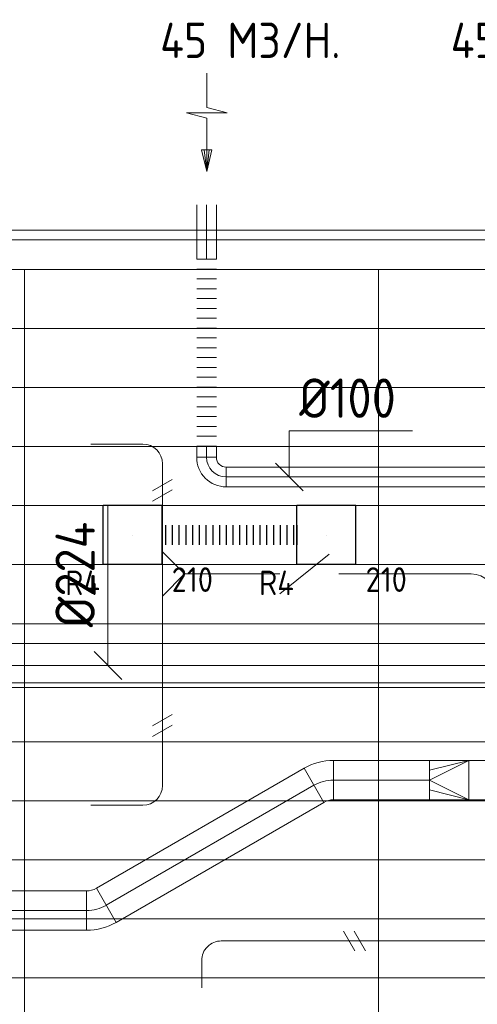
# Model space of a CAD drawing. Header units: millimetres. Extents: x -75017 to 35076, y -1757 to 51354.
# Tile 29 of 41: x -65545 to -63218, y 46312 to 51315. Entities that reach past the tile are written whole.
import ezdxf
from ezdxf.enums import TextEntityAlignment as Align

# ---------------------------------------------------------------- set-up
doc = ezdxf.new("R2010")
doc.units = ezdxf.units.MM
doc.header["$LTSCALE"] = 50
doc.linetypes.add('CENTER2', pattern=[28.575, 19.05, -3.175, 3.175, -3.175])
for name, color, linetype, lineweight in [('WL570---_BESTAAND-HARTLIJN', 161, 'Continuous', 0), ('WL570---_BESTAAND-MAATVOERING', 160, 'Continuous', 0), ('WL570---_BESTAAND-RETOUR', 100, 'Continuous', 0), ('WL570---_BESTAAND-TOEVOER', 200, 'Continuous', 0), ('WL570---_DEMONTEREN', 10, 'Continuous', 0)]:
    doc.layers.add(name, color=color, linetype=linetype, lineweight=lineweight)
for name, color, linetype in [('WL570---_RETOUR', 100, 'Continuous'), ('WL570---_RETOUR_RST', 100, 'Continuous'), ('WL570---_RETOUR_RST_HL', 1, 'Continuous'), ('WM570---_RETOUR_PR', 2, 'Continuous'), ('WM570---_RETOUR_RST_PR', 1, 'Continuous')]:
    doc.layers.add(name, color=color, linetype=linetype)
doc.layers.get('WL570---_DEMONTEREN').off()
doc.styles.add('BURO-025', font='ISO96.shx', dxfattribs={"height": 125})
doc.styles.add('MAATVOERING', font='ISO')

# ---------------------------------------------------------------- blocks, each defined once
blk = doc.blocks.new('KARO')
for p, q in [((1, 0.5), (0, 0.5)), ((0, -0.5), (1, -0.5))]:
    blk.add_line(p, q)
at = {"invisible_edges": 15}
blk.add_3dface([(0, 0.5), (0, -0.5), (1, -0.5), (1, 0.5)], dxfattribs=at)
at = {"layer": 'WL570---_BESTAAND-HARTLIJN'}
blk.add_line((0, 0), (1, 0), dxfattribs=at)
blk = doc.blocks.new('OBO10000090H')
blk.add_lwpolyline([(50, -100, 0.414214), (-100, 50), (-100, -50, -0.414214), (-50, -100)], format="xyb", close=True)
at = {"invisible_edges": 15}
for points in [[(-91.3, -50.8), (-74, 47.7), (-100, 50), (-100, -50)], [(-82.9, -53), (-48.7, 41), (-74, 47.7), (-91.3, -50.8)], [(-75, -56.7), (-25, 29.9), (-48.7, 41), (-82.9, -53)], [(-67.9, -61.7), (-3.6, 14.9), (-25, 29.9), (-75, -56.7)], [(-61.7, -67.9), (14.9, -3.6), (-3.6, 14.9), (-67.9, -61.7)], [(-56.7, -75), (29.9, -25), (14.9, -3.6), (-61.7, -67.9)], [(-53, -82.9), (41, -48.7), (29.9, -25), (-56.7, -75)], [(-50.8, -91.3), (47.7, -74), (41, -48.7), (-53, -82.9)], [(-50, -100), (50, -100), (47.7, -74), (-50.8, -91.3)]]:
    blk.add_3dface(points, dxfattribs=at)
at = {"layer": 'WL570---_BESTAAND-HARTLIJN'}
blk.add_arc((-100, -100), 100, 0, 90, dxfattribs=at)
blk = doc.blocks.new('OSV1251000460G')
blk.add_lwpolyline([(0, -62.5), (46.7, -50), (46.7, 50), (0, 62.5)], close=True)
at = {"layer": 'WL570---_BESTAAND-HARTLIJN'}
blk.add_line((0, 0), (46.7, 0), dxfattribs=at)
blk = doc.blocks.new('OTS12512512500H')
blk.add_lwpolyline([(-112.5, -62.5), (112.5, -62.5), (112.5, 62.5), (62.5, 112.5), (-62.5, 112.5), (-112.5, 62.5)], close=True)
at = {"layer": 'WL570---_BESTAAND-HARTLIJN'}
blk.add_line((-112.5, 0), (112.5, 0), dxfattribs=at)
at = {"layer": 'WL570---_BESTAAND-TOEVOER'}
blk.add_lwpolyline([(-112.5, 0), (0, 112.5), (112.5, 0)], dxfattribs=at)
blk = doc.blocks.new('VBX1001000010025000')
blk.add_lwpolyline([(50, -100), (300, -100), (300, 100), (50, 100)], close=True)
for points in [[(50, 50), (0, 50), (0, -50), (50, -50)], [(300, -50), (350, -50), (350, 50), (300, 50)]]:
    blk.add_lwpolyline(points)
at = {"layer": 'WL570---_BESTAAND-HARTLIJN'}
blk.add_line((300, 0), (350, 0), dxfattribs=at)
at = {"layer": 'WL570---_BESTAAND-TOEVOER'}
blk.add_line((50, -100), (300, 100), dxfattribs=at)
blk = doc.blocks.new('OSV1251000460K')
blk.add_lwpolyline([(-46.7, -62.5), (0, -50), (0, 50), (-46.7, 62.5)], close=True)
at = {"layer": 'WL570---_BESTAAND-HARTLIJN'}
blk.add_line((-46.7, 0), (0, 0), dxfattribs=at)
blk = doc.blocks.new('OBO12500090H')
blk.add_lwpolyline([(62.5, -125, 0.414214), (-125, 62.5), (-125, -62.5, -0.414214), (-62.5, -125)], format="xyb", close=True)
at = {"invisible_edges": 15}
for points in [[(-114.1, -63.4), (-92.4, 59.7), (-125, 62.5), (-125, -62.5)], [(-103.6, -66.3), (-60.9, 51.2), (-92.4, 59.7), (-114.1, -63.4)], [(-93.8, -70.9), (-31.2, 37.4), (-60.9, 51.2), (-103.6, -66.3)], [(-84.8, -77.1), (-4.5, 18.6), (-31.2, 37.4), (-93.8, -70.9)], [(-77.1, -84.8), (18.6, -4.5), (-4.5, 18.6), (-84.8, -77.1)], [(-70.9, -93.8), (37.4, -31.2), (18.6, -4.5), (-77.1, -84.8)], [(-66.3, -103.6), (51.2, -60.9), (37.4, -31.2), (-70.9, -93.8)], [(-63.4, -114.1), (59.7, -92.4), (51.2, -60.9), (-66.3, -103.6)], [(-62.5, -125), (62.5, -125), (59.7, -92.4), (-63.4, -114.1)]]:
    blk.add_3dface(points, dxfattribs=at)
at = {"layer": 'WL570---_BESTAAND-HARTLIJN'}
blk.add_arc((-125, -125), 125, 0, 90, dxfattribs=at)
blk = doc.blocks.new('OBO20000030H')
blk.add_lwpolyline([(100, -53.6, 0.131652), (59.8, 96.4), (-113.4, -3.6, -0.131652), (-100, -53.6)], format="xyb", close=True)
at = {"invisible_edges": 15}
for points in [[(-110.6, -8.7), (68.1, 81), (59.8, 96.4), (-113.4, -3.6)], [(-108.2, -14), (75.5, 65.2), (68.1, 81), (-110.6, -8.7)], [(-106, -19.4), (81.9, 49), (75.5, 65.2), (-108.2, -14)], [(-104.2, -24.9), (87.4, 32.5), (81.9, 49), (-106, -19.4)], [(-102.7, -30.5), (91.9, 15.6), (87.4, 32.5), (-104.2, -24.9)], [(-101.5, -36.2), (95.4, -1.5), (91.9, 15.6), (-102.7, -30.5)], [(-100.7, -42), (98, -18.8), (95.4, -1.5), (-101.5, -36.2)], [(-100.2, -47.8), (99.5, -36.1), (98, -18.8), (-100.7, -42)], [(-100, -53.6), (100, -53.6), (99.5, -36.1), (-100.2, -47.8)]]:
    blk.add_3dface(points, dxfattribs=at)
at = {"layer": 'WL570---_BESTAAND-HARTLIJN'}
blk.add_arc((-200, -53.6), 200, 0, 30, dxfattribs=at)
blk = doc.blocks.new('MVLINE')
blk.add_line((35.4, -35.4), (-35.4, 35.4))
blk = doc.blocks.new('VRO200200002002000H')
blk.add_lwpolyline([(0, 100), (0, -100), (200, -100), (200, 100)], close=True)
at = {"layer": 'WL570---_BESTAAND-TOEVOER'}
for p, q in [((0, 100), (200, 50)), ((0, -100), (200, -50))]:
    blk.add_line(p, q, dxfattribs=at)
blk.add_lwpolyline([(0, -100), (0, -100), (200, 0), (0, 100)], dxfattribs=at)
blk = doc.blocks.new('KARH')
for p, q in [((1, 0.5), (0, 0.5)), ((0, -0.5), (1, -0.5))]:
    blk.add_line(p, q)
at = {"invisible_edges": 15}
blk.add_3dface([(0, 0.5), (0, -0.5), (1, -0.5), (1, 0.5)], dxfattribs=at)
blk = doc.blocks.new('AFZPIJL')
for points in [[(0, -10), (0, -6.52), (-2.06, -5.97), (2.06, -5.97), (0, -5.41), (0, 0)], [(-0.26, -2.22), (0, 0)], [(0.26, -2.22), (0, 0)]]:
    blk.add_lwpolyline(points)
blk.add_lwpolyline([(0.52, -2.22), (-0.52, -2.22), (0, 0)], close=True)
blk = doc.blocks.new('FLLINE100')
blk.add_line((0, -50), (0, 50))
blk = doc.blocks.new('OEX10000100000')
at = {"rotation": 90}
for p in [(0, -50), (0, -100), (0, -150), (0, -200), (0, -250), (0, -300), (0, -350), (0, -400), (0, -450), (0, -500), (0, -550), (0, -600), (0, -650), (0, -700), (0, -750), (0, -800), (0, -850), (0, -900), (0, -950), (0, -1000)]:
    blk.add_blockref('FLLINE100', p, dxfattribs=at)
blk = doc.blocks.new('UISO')
for p, q in [((0, 0.18), (1, 0.757)), ((0, 0), (1, 0.577))]:
    blk.add_line(p, q)
at = {"layer": 'WL570---_BESTAAND-TOEVOER'}
for p, q in [((0, 0.36), (1, 0.937)), ((0, -0.18), (1, 0.397))]:
    blk.add_line(p, q, dxfattribs=at)
blk = doc.blocks.new('Block plafond 7e noord')
at = {"color": 8, "linetype": 'Continuous', "lineweight": 13}
for p, q in [((0, 0), (22500, 0)), ((150, -150), (18450, -150)), ((150, -150), (22350, -150)), ((18450, -150), (7650, -150)), ((22500, -150), (7650, -150)), ((7650, -150), (7650, -7050)), ((9450, -150), (9450, -7050)), ((150, -450), (22347.2, -450)), ((150, -750), (22347.2, -750)), ((150, -1050), (22347.2, -1050)), ((150, -1350), (22347.2, -1350)), ((150, -1650), (22347.2, -1650)), ((150, -1950), (22347.2, -1950)), ((150, -1950), (22347.2, -1950)), ((150, -2250), (22347.2, -2250)), ((150, -2550), (22347.2, -2550)), ((150, -2850), (22347.2, -2850)), ((150, -3150), (22347.2, -3150)), ((150, -3450), (22347.2, -3450)), ((150, -3750), (22347.2, -3750))]:
    blk.add_line(p, q, dxfattribs=at)
blk = doc.blocks.new('*U427')
at = {"color": 0, "ltscale": 10}
for p, q in [((150, 150, -150), (-150, 150, -150)), ((-150, -150, -150), (-150, 150, -150)), ((150, -150, -150), (150, 150, -150)), ((150, -150, -150), (-150, -150, -150))]:
    blk.add_line(p, q, dxfattribs=at)
at = {"layer": 'WL570---_RETOUR_RST_HL', "linetype": 'CENTER2'}
blk.add_circle((0, 0, -150), 0.075, dxfattribs=at)
at = {"layer": 'WL570---_RETOUR_RST', "color": 2, "style": 'BURO-025'}
for tag in ['MC', 'Q']:
    blk.add_attdef(tag, text='', height=125, dxfattribs=at).set_placement((0, 0), align=Align.MIDDLE)
at = {"layer": 'WM570---_RETOUR_RST_PR', "color": 2, "style": 'BURO-025'}
blk.add_attdef('POSNR', text='', height=125, dxfattribs=at).set_placement((0, 0), align=Align.MIDDLE)
blk = doc.blocks.new('*U674')
at = {"color": 0, "ltscale": 10}
for p, q in [((0, 50), (0, -50)), ((17.1, 50), (17.1, -50)), ((51.4, 50), (51.4, -50)), ((85.7, 50), (85.7, -50)), ((120, 50), (120, -50)), ((154.3, 50), (154.3, -50)), ((188.6, 50), (188.6, -50)), ((222.9, 50), (222.9, -50)), ((257.2, 50), (257.2, -50)), ((291.5, 50), (291.5, -50)), ((325.8, 50), (325.8, -50)), ((360.1, 50), (360.1, -50)), ((394.4, 50), (394.4, -50)), ((428.7, 50), (428.7, -50)), ((463, 50), (463, -50)), ((497.3, 50), (497.3, -50)), ((531.6, 50), (531.6, -50)), ((565.9, 50), (565.9, -50)), ((600.2, 50), (600.2, -50)), ((634.5, 50), (634.5, -50)), ((668.8, 50), (668.8, -50)), ((685.9, 50), (685.9, -50))]:
    blk.add_line(p, q, dxfattribs=at)
at = {"layer": 'WM570---_RETOUR_PR', "color": 2, "style": 'BURO-025'}
blk.add_attdef('POSNR', text='', height=125, dxfattribs=at).set_placement((0, 0), align=Align.MIDDLE)

msp = doc.modelspace()

# ---------------------------------------------------------------- linework, layer by layer
at = {"layer": 'WL570---_BESTAAND-MAATVOERING'}
for p, q in [((-73067.7, 50245.8), (-50779.4, 50245.8)), ((-73067.7, 49145.8), (-50779.4, 49145.8))]:
    msp.add_line(p, q, dxfattribs=at)
for points in [[(-64173.9, 48991.1), (-64173.9, 49224.9), (-63547.7, 49224.9)], [(-65096.2, 48033.4), (-65096.2, 48177.6), (-65096.2, 48846.7)]]:
    msp.add_lwpolyline(points, dxfattribs=at)

# ---------------------------------------------------------------- block references
msp.add_blockref('Block plafond 7e noord', (-73170, 50195.8))
at = {"layer": 'WL570---_BESTAAND-MAATVOERING', "xscale": 2, "yscale": 2, "zscale": 2}
for p in [(-64173.9, 48991.1), (-65096.2, 48033.4)]:
    msp.add_blockref('MVLINE', p, dxfattribs=at)
at = {"layer": 'WL570---_BESTAAND-RETOUR', "color": 2, "xscale": 50, "yscale": 50, "zscale": 50, "rotation": 180.000000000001}
msp.add_blockref('AFZPIJL', (-64593.8, 50543.1), dxfattribs=at)
at = {"layer": 'WL570---_BESTAAND-RETOUR', "yscale": 100, "zscale": 100}
for p, xscale, rotation in [((-64595, 50098.3), 275.9456809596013, 90.00000000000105), ((-64595, 49147.7), 55.98824614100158, 270.000000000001), ((-63147, 48991.1), 1348.069124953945, 180.000000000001)]:
    msp.add_blockref('KARO', p, dxfattribs=dict(at, xscale=xscale, rotation=rotation))
at = {"layer": 'WL570---_BESTAAND-RETOUR'}
msp.add_blockref('OEX10000100000', (-64595, 50147.7), dxfattribs=at)
at = {"layer": 'WL570---_BESTAAND-RETOUR', "rotation": 180.000000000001}
msp.add_blockref('OBO10000090H', (-64595, 48991.1), dxfattribs=at)
at = {"layer": 'WL570---_BESTAAND-RETOUR', "xscale": 4947.755297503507, "yscale": 224, "zscale": 224}
msp.add_blockref('KARO', (-65713.5, 48033.4), dxfattribs=at)
at = {"layer": 'WL570---_BESTAAND-TOEVOER'}
for name, p, rotation in [('OBO20000030H', (-64002.6, 47451.3), 90), ('VRO200200002002000H', (-63260.5, 47451.3), 180.000000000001), ('OBO20000030H', (-65151.5, 46787.9), 270.0000000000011)]:
    msp.add_blockref(name, p, dxfattribs=dict(at, rotation=rotation))
at = {"layer": 'WL570---_BESTAAND-TOEVOER', "yscale": 200, "zscale": 200}
for name, p, xscale, rotation in [('KARO', (-63460.5, 47451.3), 488.5086036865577, 180), ('KARH', (-60889.6, 47451.3), 2370.939546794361, 180), ('KARO', (-64049, 47424.5), 1219.441994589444, 210.0000000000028), ('KARO', (-65205.1, 46787.9), 4162.58095835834, 180.0000000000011)]:
    msp.add_blockref(name, p, dxfattribs=dict(at, xscale=xscale, rotation=rotation))
at = {"layer": 'WL570---_DEMONTEREN'}
for name, p, xscale, yscale, zscale, rotation in [('KARO', (-65182.6, 49158.1), -263.5741460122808, 100, 100, 179.9999999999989), ('KARO', (-64819, 49058.1), 327.058226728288, 100, 100, 270), ('KARO', (-64819, 48611.3), 73.0667997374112, 125, 125, 90), ('KARO', (-64271.6, 48498.2), 148.2546959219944, 100, 100, 180), ('KARO', (-63921.6, 48498.2), -148.2546959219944, 100, 100, 180), ('KARO', (-64819, 48386.3), 73.86159897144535, 125, 125, 270), ('KARO', (-64819, 48265.8), 120.3173467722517, 100, 100, 270), ('KARO', (-64819, 48145.5), 225.01605862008, 100, 100, 270), ('KARO', (-64819, 47423.2), 497.2587075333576, 100, 100, 90), ('KARO', (-65182.6, 47323.2), -263.5741460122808, 100, 100, 179.9999999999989), ('KARO', (-62999.2, 46633.9), 1520.444066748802, 100, 100, 180), ('UISO', (-63879.7, 46683.9), 100, 100, 100, 270), ('KARO', (-64619.6, 46395.3), 138.5896735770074, 100, 100, 89.99999999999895)]:
    msp.add_blockref(name, p, dxfattribs=dict(at, xscale=xscale, yscale=yscale, zscale=zscale, rotation=rotation))
at = {"layer": 'WL570---_DEMONTEREN', "xscale": -1}
for name, p, rotation in [('OBO10000090H', (-64819, 49158.1), 269.999999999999), ('OSV1251000460G', (-64819, 48312.4), 89.99999999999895)]:
    msp.add_blockref(name, p, dxfattribs=dict(at, rotation=rotation))
at = {"layer": 'WL570---_DEMONTEREN'}
for name, p, xscale, yscale, zscale in [('UISO', (-64869, 48885.4), 100, 100, 100), ('KARO', (-64706.5, 48498.8), 240.0342306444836, 125, 125), ('KARO', (-63726.7, 48498.8), 477.4753483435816, 125, 125), ('UISO', (-64869, 47689.9), 100, 100, 100)]:
    msp.add_blockref(name, p, dxfattribs=dict(at, xscale=xscale, yscale=yscale, zscale=zscale))
for name, p, rotation in [('OSV1251000460G', (-64819, 48684.4), 90.00000000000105), ('OTS12512512500H', (-64819, 48498.8), 270), ('VBX1001000010025000', (-63921.6, 48498.2), 180.0000000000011), ('OBO10000090H', (-64819, 47323.2), 270.000000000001), ('OBO10000090H', (-64619.6, 46633.9), 89.99999999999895)]:
    msp.add_blockref(name, p, dxfattribs=dict(at, rotation=rotation))
for name, p in [('OSV1251000460K', (-64419.8, 48498.2)), ('OBO12500090H', (-63124.2, 48498.8))]:
    msp.add_blockref(name, p, dxfattribs=at)
at = {"layer": 'WL570---_DEMONTEREN', "xscale": -1}
msp.add_blockref('OSV1251000460K', (-63773.3, 48498.2), dxfattribs=at)
at = {"layer": 'WL570---_RETOUR'}
msp.add_blockref('*U674', (-64820.8, 48695.8), dxfattribs=at)
at = {"layer": 'WL570---_RETOUR_RST'}
ref = msp.add_blockref('*U427', (-64970.8, 48695.8, 150), dxfattribs=at)
ref.add_attrib('POSNR', 'R4', dxfattribs={"layer": 'WM570---_RETOUR_RST_PR', "color": 2, "height": 125, "style": 'BURO-025'}).set_placement((-65225.3, 48453.4), align=Align.MIDDLE)
ref.add_attrib('Q', '210', dxfattribs={"color": 2, "height": 125, "style": 'BURO-025'}).set_placement((-64667.1, 48469.7), align=Align.MIDDLE)
ref = msp.add_blockref('*U427', (-63984.9, 48695.8, 150), dxfattribs=at)
ref.add_attrib('POSNR', 'R4', dxfattribs={"layer": 'WM570---_RETOUR_RST_PR', "color": 2, "height": 125, "style": 'BURO-025'}).set_placement((-64239.4, 48453.4), align=Align.MIDDLE)
ref.add_attrib('Q', '210', dxfattribs={"color": 2, "height": 125, "style": 'BURO-025'}).set_placement((-63681.2, 48469.7), align=Align.MIDDLE)

# ---------------------------------------------------------------- texts
at = {"layer": 'WL570---_BESTAAND-MAATVOERING', "style": 'MAATVOERING'}
msp.add_text('%%c100', height=200, dxfattribs=at).set_placement((-64123.9, 49291.6))
msp.add_text('%%c224', height=200, rotation=90, dxfattribs=at).set_placement((-65162.9, 48227.6))
at = {"layer": 'WL570---_BESTAAND-RETOUR', "color": 2, "style": 'MAATVOERING'}
for p in [(-64831.1, 51119.6), (-63353.4, 51119.6)]:
    msp.add_text('45 M3/H.', height=180, dxfattribs=at).set_placement(p)

doc.saveas('drawing.dxf')
